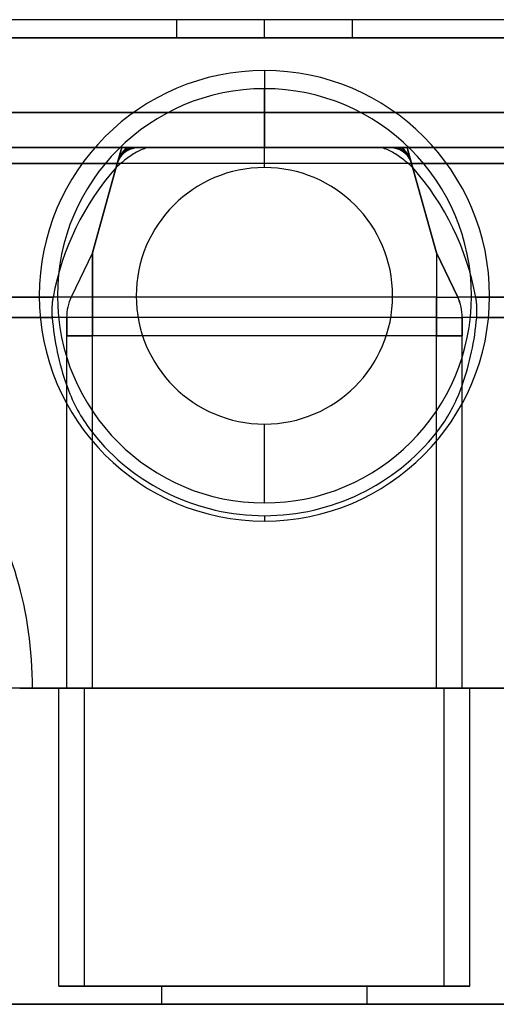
# Model space of a CAD drawing. Header units: millimetres. Extents: x -266 to 266, y 0 to 271.
# Tile 2 of 3: x -67 to 64, y 0 to 271. Entities that reach past the tile are written whole.
import ezdxf

# ---------------------------------------------------------------- set-up
doc = ezdxf.new("R2010")
doc.units = ezdxf.units.MM
doc.layers.add('MAIN-1', color=7, linetype='Continuous')

msp = doc.modelspace()

# ---------------------------------------------------------------- linework, layer by layer
at = {"layer": 'MAIN-1'}
for p, q in [((-24.18, 271), (-99.03, 271)), ((-24.18, 271), (-99.03, 271)), ((0, 271), (-85.54, 271)), ((0, 271), (-74.84, 271)), ((-24.18, 271), (-24.18, 266)), ((0, 266), (0, 271)), ((0, 266), (0, 271)), ((85.54, 271), (0, 271)), ((74.84, 271), (0, 271)), ((24.18, 271), (24.18, 266)), ((109.73, 271), (24.18, 271)), ((99.03, 271), (24.18, 271)), ((-24.18, 266), (-95.46, 266)), ((-95.46, 266), (-24.18, 266)), ((-71.27, 266), (0, 266)), ((0, 266), (-71.27, 266)), ((71.27, 266), (-71.27, 266)), ((-71.27, 266), (71.27, 266)), ((71.27, 266), (0, 266)), ((0, 266), (71.27, 266)), ((24.18, 266), (95.46, 266)), ((95.46, 266), (24.18, 266)), ((0, 257), (0, 235.8)), ((0, 230.3), (0, 252)), ((-85.91, 245.48), (85.91, 245.48)), ((85.91, 245.48), (-85.91, 245.48)), ((-37.08, 235.8), (-188.69, 235.8)), ((-186.52, 235.8), (-39.27, 235.8)), ((-111.77, 235.8), (-37.08, 235.8)), ((-85.91, 235.8), (-37.14, 235.8)), ((85.91, 235.8), (-85.91, 235.8)), ((-40.5, 231.4), (-39.27, 235.8)), ((-39.27, 235.8), (-40.5, 231.4)), ((-40.35, 231.94), (-39.27, 235.8)), ((-39.27, 235.8), (-40.35, 231.94)), ((-39.27, 235.8), (-39.27, 235.8)), ((-39.27, 235.8), (-37.1, 235.8)), ((-37.1, 235.8), (-39.27, 235.8)), ((-39.27, 235.8), (-39.27, 235.8)), ((-39.27, 235.8), (-39.27, 235.8)), ((-39.27, 235.8), (-37.1, 235.8)), ((-39.27, 235.8), (-39.27, 235.8)), ((-37.1, 235.8), (-39.27, 235.8)), ((-39.27, 235.8), (-39.27, 235.8)), ((-37.08, 235.8), (-39.27, 235.8)), ((-39.27, 235.8), (-37.08, 235.8)), ((-39.27, 235.8), (-37.08, 235.8)), ((-37.14, 235.8), (-37.1, 235.8)), ((-37.1, 235.8), (-34.35, 235.8)), ((-37.08, 235.8), (-37.06, 235.8)), ((-31.75, 235.8), (-37.08, 235.8)), ((-31.75, 235.8), (-37.08, 235.8)), ((-37.08, 235.8), (-34, 235.8)), ((-35.54, 235.8), (-37.08, 235.8)), ((-37.08, 235.8), (-35.54, 235.8)), ((-37.06, 235.8), (-34, 235.8)), ((-37.06, 235.8), (-34, 235.8)), ((-34, 235.8), (-37.06, 235.8)), ((-35.53, 235.8), (-37.06, 235.8)), ((-37.06, 235.8), (-35.53, 235.8)), ((-35.53, 235.8), (-34, 235.8)), ((-34, 235.8), (-35.53, 235.8)), ((-34.35, 235.8), (-34, 235.8)), ((-34, 235.8), (34.35, 235.8)), ((-34, 235.8), (34, 235.8)), ((-34, 235.8), (34, 235.8)), ((-31.97, 235.79), (-32.22, 235.75)), ((-31.75, 235.8), (-31.97, 235.79)), ((-30.9, 235.8), (-31.75, 235.8)), ((-31.75, 235.8), (-31.75, 235.8)), ((-31.75, 235.8), (-31.75, 235.8)), ((-31.75, 235.8), (-31.75, 235.8)), ((-31.75, 235.8), (-31.75, 235.8)), ((-31.75, 235.8), (-31.75, 235.8)), ((-31.75, 235.8), (-31.75, 235.8)), ((-30.06, 235.8), (-30.9, 235.8)), ((-29.24, 235.8), (-30.06, 235.8)), ((-28.43, 235.8), (-29.24, 235.8)), ((-27.63, 235.8), (-28.43, 235.8)), ((-26.84, 235.8), (-27.63, 235.8)), ((-26.06, 235.8), (-26.84, 235.8)), ((-25.29, 235.8), (-26.06, 235.8)), ((-24.53, 235.8), (-25.29, 235.8)), ((-23.78, 235.8), (-24.53, 235.8)), ((-23.04, 235.8), (-23.78, 235.8)), ((-22.31, 235.8), (-23.04, 235.8)), ((-21.59, 235.8), (-22.31, 235.8)), ((-20.88, 235.8), (-21.59, 235.8)), ((-20.17, 235.8), (-20.88, 235.8)), ((-19.47, 235.8), (-20.17, 235.8)), ((-18.78, 235.8), (-19.47, 235.8)), ((-18.09, 235.8), (-18.78, 235.8)), ((-17.41, 235.8), (-18.09, 235.8)), ((-16.74, 235.8), (-17.41, 235.8)), ((-16.07, 235.8), (-16.74, 235.8)), ((-15.41, 235.8), (-16.07, 235.8)), ((-14.75, 235.8), (-15.41, 235.8)), ((-14.1, 235.8), (-14.75, 235.8)), ((-13.46, 235.8), (-14.1, 235.8)), ((-12.82, 235.8), (-13.46, 235.8)), ((-12.18, 235.8), (-12.82, 235.8)), ((-11.54, 235.8), (-12.18, 235.8)), ((-10.91, 235.8), (-11.54, 235.8)), ((-10.29, 235.8), (-10.91, 235.8)), ((-9.67, 235.8), (-10.29, 235.8)), ((-9.05, 235.8), (-9.67, 235.8)), ((-8.43, 235.8), (-9.05, 235.8)), ((-7.82, 235.8), (-8.43, 235.8)), ((-7.21, 235.8), (-7.82, 235.8)), ((-6.6, 235.8), (-7.21, 235.8)), ((-5.99, 235.8), (-6.6, 235.8)), ((-5.39, 235.8), (-5.99, 235.8)), ((-4.78, 235.8), (-5.39, 235.8)), ((-4.18, 235.8), (-4.78, 235.8)), ((-3.58, 235.8), (-4.18, 235.8)), ((-2.98, 235.8), (-3.58, 235.8)), ((-2.39, 235.8), (-2.98, 235.8)), ((-1.79, 235.8), (-2.39, 235.8)), ((-1.19, 235.8), (-1.79, 235.8)), ((-0.6, 235.8), (-1.19, 235.8)), ((0, 235.8), (-0.6, 235.8)), ((0.6, 235.8), (0, 235.8)), ((1.19, 235.8), (0.6, 235.8)), ((1.79, 235.8), (1.19, 235.8)), ((2.39, 235.8), (1.79, 235.8)), ((2.98, 235.8), (2.39, 235.8)), ((3.58, 235.8), (2.98, 235.8)), ((4.18, 235.8), (3.58, 235.8)), ((4.78, 235.8), (4.18, 235.8)), ((5.39, 235.8), (4.78, 235.8)), ((5.99, 235.8), (5.39, 235.8)), ((6.6, 235.8), (5.99, 235.8)), ((7.21, 235.8), (6.6, 235.8)), ((7.82, 235.8), (7.21, 235.8)), ((8.43, 235.8), (7.82, 235.8)), ((9.05, 235.8), (8.43, 235.8)), ((9.67, 235.8), (9.05, 235.8)), ((10.29, 235.8), (9.67, 235.8)), ((10.91, 235.8), (10.29, 235.8)), ((11.54, 235.8), (10.91, 235.8)), ((12.18, 235.8), (11.54, 235.8)), ((12.82, 235.8), (12.18, 235.8)), ((13.46, 235.8), (12.82, 235.8)), ((14.1, 235.8), (13.46, 235.8)), ((14.75, 235.8), (14.1, 235.8)), ((15.41, 235.8), (14.75, 235.8)), ((16.07, 235.8), (15.41, 235.8)), ((16.74, 235.8), (16.07, 235.8)), ((17.41, 235.8), (16.74, 235.8)), ((18.09, 235.8), (17.41, 235.8)), ((18.78, 235.8), (18.09, 235.8)), ((19.47, 235.8), (18.78, 235.8)), ((20.17, 235.8), (19.47, 235.8)), ((20.88, 235.8), (20.17, 235.8)), ((21.59, 235.8), (20.88, 235.8)), ((22.31, 235.8), (21.59, 235.8)), ((23.04, 235.8), (22.31, 235.8)), ((23.78, 235.8), (23.04, 235.8)), ((24.53, 235.8), (23.78, 235.8)), ((25.29, 235.8), (24.53, 235.8)), ((26.06, 235.8), (25.29, 235.8)), ((26.84, 235.8), (26.06, 235.8)), ((27.63, 235.8), (26.84, 235.8)), ((28.43, 235.8), (27.63, 235.8)), ((29.24, 235.8), (28.43, 235.8)), ((30.06, 235.8), (29.24, 235.8)), ((30.9, 235.8), (30.06, 235.8)), ((31.75, 235.8), (30.9, 235.8)), ((37.08, 235.8), (31.75, 235.8)), ((31.97, 235.79), (31.75, 235.8)), ((31.75, 235.8), (31.75, 235.8)), ((31.75, 235.8), (31.75, 235.8)), ((31.75, 235.8), (31.75, 235.8)), ((31.75, 235.8), (31.75, 235.8)), ((31.75, 235.8), (31.75, 235.8)), ((31.75, 235.8), (31.75, 235.8)), ((37.08, 235.8), (31.75, 235.8)), ((32.22, 235.75), (31.97, 235.79)), ((34, 235.8), (37.06, 235.8)), ((34, 235.8), (37.06, 235.8)), ((37.06, 235.8), (34, 235.8)), ((34, 235.8), (35.53, 235.8)), ((35.53, 235.8), (34, 235.8)), ((34, 235.8), (37.08, 235.8)), ((34.35, 235.8), (37.06, 235.8)), ((37.06, 235.8), (35.53, 235.8)), ((35.53, 235.8), (37.06, 235.8)), ((35.54, 235.8), (37.08, 235.8)), ((37.08, 235.8), (35.54, 235.8)), ((37.06, 235.8), (37.1, 235.8)), ((37.06, 235.8), (37.08, 235.8)), ((39.27, 235.8), (37.08, 235.8)), ((37.08, 235.8), (188.69, 235.8)), ((39.27, 235.8), (37.08, 235.8)), ((188.7, 235.8), (37.08, 235.8)), ((37.08, 235.8), (39.27, 235.8)), ((37.1, 235.8), (39.27, 235.8)), ((37.1, 235.8), (39.27, 235.8)), ((37.1, 235.8), (39.27, 235.8)), ((39.27, 235.8), (37.1, 235.8)), ((39.27, 235.8), (37.1, 235.8)), ((39.27, 235.8), (85.91, 235.8)), ((111.77, 235.8), (39.27, 235.8)), ((39.27, 235.8), (40.35, 231.94)), ((39.27, 235.8), (40.5, 231.4)), ((39.27, 235.8), (39.27, 235.8)), ((39.27, 235.8), (39.27, 235.8)), ((40.35, 231.94), (39.27, 235.8)), ((40.5, 231.4), (39.27, 235.8)), ((39.27, 235.8), (39.27, 235.8)), ((39.27, 235.8), (39.27, 235.8)), ((39.27, 235.8), (39.27, 235.8)), ((-37.2, 233.28), (-37.59, 233)), ((-36.82, 233.54), (-37.2, 233.28)), ((-36.43, 233.8), (-36.82, 233.54)), ((-36.04, 234.04), (-36.43, 233.8)), ((-35.65, 234.28), (-36.04, 234.04)), ((-35.26, 234.5), (-35.65, 234.28)), ((-34.88, 234.71), (-35.26, 234.5)), ((-34.5, 234.9), (-34.88, 234.71)), ((-34.13, 235.08), (-34.5, 234.9)), ((-33.77, 235.24), (-34.13, 235.08)), ((-33.43, 235.38), (-33.77, 235.24)), ((-33.1, 235.5), (-33.43, 235.38)), ((-32.79, 235.61), (-33.1, 235.5)), ((-32.49, 235.69), (-32.79, 235.61)), ((-32.22, 235.75), (-32.49, 235.69)), ((32.49, 235.69), (32.22, 235.75)), ((32.79, 235.61), (32.49, 235.69)), ((33.1, 235.5), (32.79, 235.61)), ((33.43, 235.38), (33.1, 235.5)), ((33.77, 235.24), (33.43, 235.38)), ((34.13, 235.08), (33.77, 235.24)), ((34.5, 234.9), (34.13, 235.08)), ((34.88, 234.71), (34.5, 234.9)), ((35.26, 234.5), (34.88, 234.71)), ((35.65, 234.28), (35.26, 234.5)), ((36.04, 234.04), (35.65, 234.28)), ((36.43, 233.8), (36.04, 234.04)), ((36.82, 233.54), (36.43, 233.8)), ((37.2, 233.28), (36.82, 233.54)), ((37.59, 233), (37.2, 233.28)), ((-40.52, 231.4), (-196.98, 231.4)), ((-196.98, 231.4), (-40.52, 231.4)), ((-47.38, 206.87), (-40.35, 231.94)), ((-47.38, 206.87), (-40.52, 231.4)), ((-40.5, 231.4), (-47.38, 206.87)), ((-40.52, 231.4), (-40.83, 230.31)), ((-40.35, 231.94), (-40.8, 230.32)), ((-40.8, 230.34), (-40.5, 231.4)), ((-40.5, 231.4), (-39.61, 231.4)), ((40.5, 231.4), (-40.5, 231.4)), ((-39.2, 231.74), (-39.61, 231.4)), ((-38.8, 232.08), (-39.2, 231.74)), ((-38.39, 232.4), (-38.8, 232.08)), ((-37.99, 232.71), (-38.39, 232.4)), ((-37.59, 233), (-37.99, 232.71)), ((37.99, 232.71), (37.59, 233)), ((38.39, 232.4), (37.99, 232.71)), ((38.8, 232.08), (38.39, 232.4)), ((39.2, 231.74), (38.8, 232.08)), ((39.61, 231.4), (39.2, 231.74)), ((39.61, 231.4), (40.5, 231.4)), ((40.8, 230.32), (40.35, 231.94)), ((40.35, 231.94), (47.37, 206.87)), ((40.5, 231.4), (40.8, 230.34)), ((47.37, 206.87), (40.5, 231.4)), ((196.98, 231.4), (40.52, 231.4)), ((40.83, 230.31), (40.52, 231.4)), ((40.52, 231.4), (196.98, 231.4)), ((40.52, 231.4), (47.38, 206.87)), ((-40.8, 230.34), (-40.8, 230.33)), ((-40.8, 230.33), (-40.8, 230.33)), ((-40.8, 230.33), (-40.8, 230.33)), ((-40.8, 230.33), (-40.8, 230.33)), ((-40.8, 230.33), (-40.8, 230.33)), ((-40.8, 230.33), (-40.8, 230.32)), ((40.8, 230.33), (40.8, 230.34)), ((40.8, 230.32), (40.8, 230.33)), ((40.8, 230.33), (40.8, 230.33)), ((40.8, 230.33), (40.8, 230.33)), ((40.8, 230.33), (40.8, 230.33)), ((40.8, 230.33), (40.8, 230.33)), ((40.8, 230.33), (40.8, 230.33)), ((-47.38, 206.87), (-53.24, 194.59)), ((-47.38, 206.87), (-53.24, 194.59)), ((-47.38, 206.87), (-47.38, 194.59)), ((-47.38, 184), (-47.38, 206.87)), ((-47.38, 206.87), (-47.38, 206.87)), ((-47.38, 206.87), (-47.38, 206.87)), ((-47.38, 184), (-47.38, 206.87)), ((53.24, 194.59), (47.37, 206.87)), ((47.37, 206.87), (47.37, 194.59)), ((47.37, 206.87), (47.37, 184)), ((47.37, 206.87), (47.37, 206.87)), ((47.37, 206.87), (47.37, 184)), ((47.37, 206.87), (47.37, 206.87)), ((47.38, 206.87), (53.24, 194.59)), ((-53.24, 194.59), (-219.41, 194.59)), ((-219.41, 194.59), (-58.21, 194.59)), ((-62, 195), (-62, 195)), ((-58.46, 192.67), (-58.48, 192.38)), ((-58.43, 192.96), (-58.46, 192.67)), ((-58.41, 193.25), (-58.43, 192.96)), ((-58.37, 193.53), (-58.41, 193.25)), ((-58.34, 193.8), (-58.37, 193.53)), ((-58.3, 194.07), (-58.34, 193.8)), ((-58.25, 194.33), (-58.3, 194.07)), ((-58.21, 194.59), (-58.25, 194.33)), ((-57, 195), (-57, 195)), ((-47.38, 194.59), (-53.24, 194.59)), ((-47.38, 194.59), (-47.38, 189)), ((47.37, 194.59), (-47.38, 194.59)), ((47.37, 194.59), (53.24, 194.59)), ((47.37, 189), (47.37, 194.59)), ((219.41, 194.59), (53.24, 194.59)), ((57, 195), (57, 195)), ((58.25, 194.33), (58.21, 194.59)), ((58.21, 194.59), (219.41, 194.59)), ((58.3, 194.07), (58.25, 194.33)), ((58.34, 193.8), (58.3, 194.07)), ((58.37, 193.53), (58.34, 193.8)), ((58.41, 193.25), (58.37, 193.53)), ((58.43, 192.96), (58.41, 193.25)), ((58.46, 192.67), (58.43, 192.96)), ((58.48, 192.38), (58.46, 192.67)), ((62, 195), (62, 195)), ((-58.52, 191.48), (-58.53, 191.17)), ((-58.53, 191.17), (-58.53, 190.86)), ((-58.53, 190.86), (-58.53, 190.55)), ((-58.53, 190.55), (-58.52, 190.24)), ((-58.51, 191.78), (-58.52, 191.48)), ((-58.52, 190.24), (-58.51, 189.93)), ((-58.5, 192.08), (-58.51, 191.78)), ((-58.51, 189.93), (-58.49, 189.62)), ((-58.48, 192.38), (-58.5, 192.08)), ((58.5, 192.08), (58.48, 192.38)), ((58.49, 189.62), (58.51, 189.93)), ((58.51, 191.78), (58.5, 192.08)), ((58.52, 191.48), (58.51, 191.78)), ((58.51, 189.93), (58.52, 190.24)), ((58.53, 191.17), (58.52, 191.48)), ((58.52, 190.24), (58.53, 190.55)), ((58.53, 190.86), (58.53, 191.17)), ((58.53, 190.55), (58.53, 190.86)), ((-54.45, 189), (-220.62, 189)), ((-220.62, 189), (-58.45, 189)), ((-58.49, 189.62), (-58.48, 189.31)), ((-58.48, 189.31), (-58.45, 189)), ((-47.38, 189), (-54.45, 189)), ((-54.45, 189), (-54.45, 184)), ((-54.45, 184), (-54.45, 189)), ((-47.38, 189), (-47.38, 184)), ((47.37, 189), (-47.38, 189)), ((47.37, 189), (54.45, 189)), ((47.37, 184), (47.37, 189)), ((54.45, 184), (54.45, 189)), ((54.45, 189), (54.45, 184)), ((220.62, 189), (54.45, 189)), ((58.45, 189), (58.48, 189.31)), ((58.45, 189), (220.62, 189)), ((58.48, 189.31), (58.49, 189.62)), ((-47.38, 184), (-54.45, 184)), ((-54.45, 184), (-54.44, 184)), ((-54.44, 184), (-54.45, 184)), ((-54.45, 184), (-54.45, 184)), ((-54.45, 87), (-54.45, 184)), ((-47.38, 184), (-54.45, 184)), ((-54.44, 184), (-47.38, 184)), ((-47.38, 184), (-54.44, 184)), ((-47.38, 87), (-47.38, 184)), ((-47.38, 184), (-47.38, 184)), ((47.38, 184), (-47.38, 184)), ((47.37, 184), (-47.38, 184)), ((47.37, 184), (54.45, 184)), ((47.37, 184), (47.37, 184)), ((47.37, 184), (54.44, 184)), ((54.44, 184), (47.38, 184)), ((47.38, 87), (47.38, 184)), ((54.45, 184), (47.37, 184)), ((54.44, 184), (54.45, 184)), ((54.45, 184), (54.44, 184)), ((54.45, 184), (54.45, 184)), ((54.45, 87), (54.45, 184)), ((-54.45, 170.34), (-54.16, 169.56)), ((-54.45, 87), (-54.45, 170.34)), ((-54.16, 169.56), (-53.87, 168.79)), ((-53.87, 168.79), (-53.56, 168.02)), ((-53.56, 168.02), (-53.24, 167.26)), ((53.31, 167.42), (53.61, 168.14)), ((53.61, 168.14), (53.9, 168.87)), ((53.9, 168.87), (54.18, 169.6)), ((54.18, 169.6), (54.45, 170.34)), ((54.45, 87), (54.45, 170.34)), ((-53.24, 167.26), (-52.9, 166.5)), ((-52.9, 166.5), (-52.56, 165.75)), ((-52.56, 165.75), (-52.2, 165.01)), ((52.33, 165.28), (52.67, 165.99)), ((52.67, 165.99), (52.99, 166.7)), ((52.99, 166.7), (53.31, 167.42)), ((-52.2, 165.01), (-51.82, 164.27)), ((-51.82, 164.27), (-51.44, 163.54)), ((-51.44, 163.54), (-51.04, 162.81)), ((-51.04, 162.81), (-50.62, 162.1)), ((50.86, 162.51), (51.25, 163.19)), ((51.25, 163.19), (51.62, 163.88)), ((51.62, 163.88), (51.98, 164.58)), ((51.98, 164.58), (52.33, 165.28)), ((-50.62, 162.1), (-50.2, 161.39)), ((-50.2, 161.39), (-49.76, 160.7)), ((-49.76, 160.7), (-49.31, 160.01)), ((-49.31, 160.01), (-48.85, 159.33)), ((49.21, 159.86), (49.64, 160.51)), ((49.64, 160.51), (50.06, 161.17)), ((50.06, 161.17), (50.47, 161.84)), ((50.47, 161.84), (50.86, 162.51)), ((-48.85, 159.33), (-48.37, 158.66)), ((-48.37, 158.66), (-47.88, 158)), ((-47.88, 158), (-47.38, 157.35)), ((-47.38, 87), (-47.38, 157.35)), ((0, 138), (0, 159.7)), ((47.38, 157.35), (47.86, 157.97)), ((47.38, 87), (47.38, 157.35)), ((47.86, 157.97), (48.32, 158.59)), ((48.32, 158.59), (48.77, 159.22)), ((48.77, 159.22), (49.21, 159.86)), ((0, 134.49), (0, 133)), ((-67.39, 87), (-70.92, 87)), ((-67.39, 87), (-63.85, 87)), ((-63.85, 87), (-67.39, 87)), ((-56.57, 87), (-67.39, 87)), ((-67.39, 87), (-56.57, 87)), ((-54.45, 87), (-63.85, 87)), ((-63.85, 87), (-54.45, 87)), ((-49.5, 87), (-56.57, 87)), ((-56.57, 87), (-49.5, 87)), ((-56.57, 5), (-56.57, 87)), ((-56.57, 5), (-56.57, 87)), ((-47.38, 87), (-54.45, 87)), ((-54.45, 87), (-47.38, 87)), ((49.5, 87), (-49.5, 87)), ((-49.5, 87), (49.5, 87)), ((-49.5, 5), (-49.5, 87)), ((-49.5, 5), (-49.5, 87)), ((47.38, 87), (-47.38, 87)), ((-47.38, 87), (47.38, 87)), ((47.38, 87), (54.45, 87)), ((54.45, 87), (47.38, 87)), ((56.57, 87), (49.5, 87)), ((49.5, 87), (56.57, 87)), ((49.5, 5), (49.5, 87)), ((49.5, 5), (49.5, 87)), ((63.85, 87), (54.45, 87)), ((54.45, 87), (63.85, 87)), ((67.39, 87), (56.57, 87)), ((56.57, 87), (67.39, 87)), ((56.57, 5), (56.57, 87)), ((56.57, 5), (56.57, 87)), ((-56.57, 5), (-49.5, 5)), ((-49.5, 5), (-56.57, 5)), ((-28.28, 5), (-56.57, 5)), ((-56.57, 5), (-28.28, 5)), ((-49.5, 5), (49.5, 5)), ((49.5, 5), (-49.5, 5)), ((-28.28, 0), (-28.28, 5)), ((28.28, 5), (-28.28, 5)), ((-28.28, 5), (28.28, 5)), ((-28.28, 0), (-28.28, 5)), ((56.57, 5), (28.28, 5)), ((28.28, 0), (28.28, 5)), ((28.28, 0), (28.28, 5)), ((28.28, 5), (56.57, 5)), ((49.5, 5), (56.57, 5)), ((56.57, 5), (49.5, 5)), ((-28.28, 0), (-253.85, 0)), ((-253.85, 0), (-28.28, 0)), ((28.28, 0), (-28.28, 0)), ((28.28, 0), (253.85, 0)), ((-28.28, 0), (28.28, 0)), ((253.85, 0), (28.28, 0))]:
    msp.add_line(p, q, dxfattribs=at)
for radius, start, end in [(62, 0, 180), (62, 90, 180), (62, 0, 90), (57, 90, 180), (57, 0, 180), (57, 0, 90), (35.3, 90, 270), (35.3, 270, 90), (62, 180, 270), (62, 180, 0), (57, 180, 270), (57, 180, 0), (57, 270, 0), (62, 270, 0), (60.51, 218.4723, 270), (60.51, 270, 321.5278)]:
    msp.add_arc((0, 195), radius, start, end, dxfattribs=at)
for centre, major_axis, ratio, start_param, end_param in [((-37.08, 225.8), (0, 10), 0.414214, 0, 0.896593), ((-30.03, 225.8), (-9.41, 7.73), 0.674597, -0.686836, 0.208975), ((-30.03, 225.8), (-9.41, 7.73), 0.674597, -0.686836, 0.208975), ((-37.08, 225.8), (0, -10), 0.414214, 3.141593, 4.038186), ((-33.55, 225.8), (-3.6, 9.71), 0.65872, -0.238789, 0.657023), ((-33.55, 225.8), (-3.6, 9.71), 0.65872, -0.238789, 0.657023), ((-37.08, 225.8), (24.14, 0), 0.414214, 1.570796, 1.571578), ((-37.08, 225.8), (24.14, 0), 0.414214, 1.570796, 1.571578), ((-37.08, 225.8), (24.14, 0), 0.414214, 1.570015, 1.570796), ((-37.08, 225.8), (0, -10), 0.414214, 3.140811, 3.141593), ((-37.08, 225.8), (0, 10), 0.414214, -0.000781, 0), ((-37.08, 225.8), (24.14, 0), 0.414214, 1.570015, 1.570796), ((-35.54, 225.8), (0, 10), 0.707107, -0.000781, 0), ((-35.54, 225.8), (0, 10), 0.707107, 0, 0.000781), ((-35.54, 225.8), (0, 10), 0.707107, 0, 0.000781), ((-35.54, 225.8), (0, 10), 0.707107, -0.000781, 0), ((30.03, 225.8), (9.41, 7.73), 0.674597, -0.208975, 0.686836), ((30.03, 225.8), (9.41, 7.73), 0.674597, -0.208975, 0.686836), ((35.54, 225.8), (0, -10), 0.707107, 3.141593, 3.142374), ((35.54, 225.8), (0, -10), 0.707107, 3.141593, 3.142374), ((33.55, 225.8), (3.6, 9.71), 0.65872, -0.657023, 0.238789), ((35.54, 225.8), (0, -10), 0.707107, 3.140811, 3.141593), ((33.55, 225.8), (3.6, 9.71), 0.65872, -0.657023, 0.238789), ((35.54, 225.8), (0, -10), 0.707107, 3.140811, 3.141593), ((37.08, 225.8), (-24.14, 0), 0.414214, -1.570796, -1.570015), ((37.08, 225.8), (-24.14, 0), 0.414214, -1.570796, -1.570015), ((37.08, 225.8), (0, -10), 0.414214, 3.141593, 3.142374), ((37.08, 225.8), (-24.14, 0), 0.414214, -1.571578, -1.570796), ((37.08, 225.8), (0, 10), 0.414214, 0, 0.000781), ((37.08, 225.8), (0, -10), 0.414214, 2.245, 3.141593), ((37.08, 225.8), (-24.14, 0), 0.414214, -1.571578, -1.570796), ((37.08, 225.8), (0, 10), 0.414214, -0.896593, 0), ((0, 184.44), (0, -61.82), 0.985303, -2.433503, -2.407529), ((-33.55, 225.8), (-3.6, 9.71), 0.65872, 0.669681, 0.73729), ((-33.55, 225.8), (-3.6, 9.71), 0.65872, 0.669681, 0.73729), ((0, 184.44), (0, -61.82), 0.985303, 2.407529, 2.433503), ((33.55, 225.8), (3.6, 9.71), 0.65872, -0.73729, -0.669681), ((33.55, 225.8), (3.6, 9.71), 0.65872, -0.73729, -0.669681), ((20.99, 174.95), (60.02, -57.31), 0.936833, -3.10736, -2.593687), ((-12.89, 189.89), (47.38, 18.77), 0.962273, 1.789534, 1.790065), ((12.89, 189.89), (47.38, -18.77), 0.962273, 1.351528, 1.352059), ((-20.99, 174.95), (-60.02, -57.31), 0.936833, 2.593687, 3.10736), ((-47.38, 189), (0, -10), 0.707107, -2.163919, -1.570796), ((-47.38, 189), (0, 10), 0.707107, 0.977674, 1.570796), ((47.37, 189), (0, 10), 0.707107, -1.570796, -0.977674), ((47.38, 189), (0, -10), 0.707107, 1.570796, 2.163919), ((19.88, 195), (78.57, 0), 0.967477, -3.062581, -2.811192), ((-19.88, 195), (78.57, 0), 0.967477, -0.3304, -0.079012), ((-120, 87), (0, -79.4), 0.707107, 1.570796, 3.141593), ((-120, 87), (0, -79.4), 0.707107, 1.570796, 3.141593)]:
    msp.add_ellipse(centre, major_axis=major_axis, ratio=ratio, start_param=start_param, end_param=end_param, dxfattribs=at)

doc.saveas('drawing.dxf')
